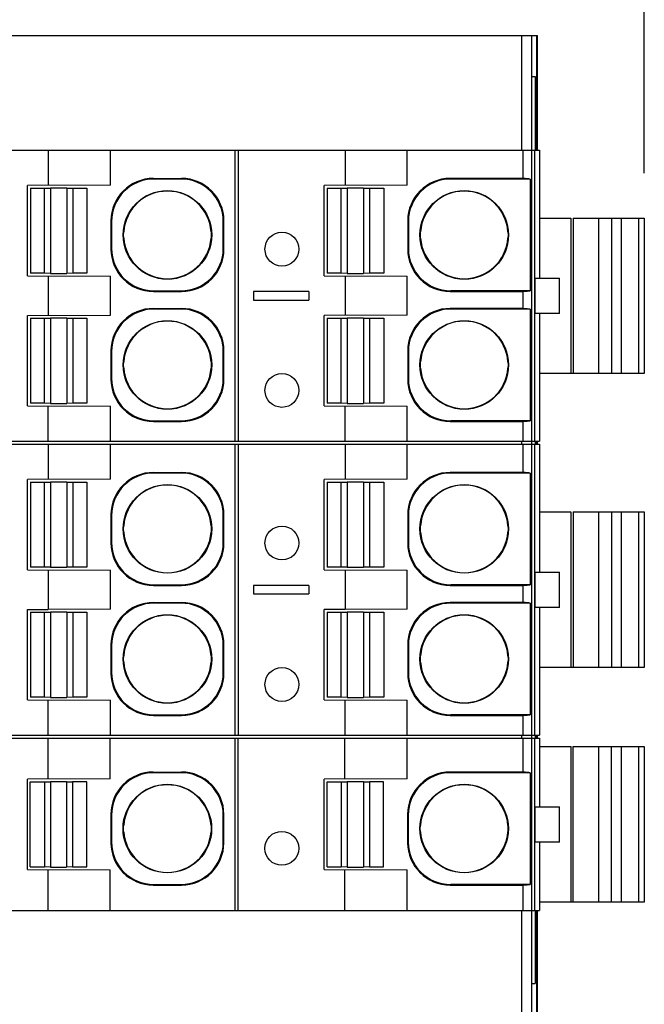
# Model space of a CAD drawing. Header units: inches. Extents: x 0 to 22, y 0 to 17.
# Tile 22 of 24: x 13.5 to 14.4, y 12 to 13.4. Entities that reach past the tile are written whole.
import ezdxf

# ---------------------------------------------------------------- set-up
doc = ezdxf.new("R2010")
doc.units = ezdxf.units.IN
doc.header["$LTSCALE"] = 1.21
doc.header["$MEASUREMENT"] = 0
doc.layers.get('0').update_dxf_attribs({"linetype": 'CONTINUOUS'})
doc.layers.add('DIMENSIONS', color=7, linetype='CONTINUOUS')
doc.styles.get("Standard").update_dxf_attribs({"font": 'txt', "width": 0.8})
doc.dimstyles.new('DIMSTYLE_1', dxfattribs={"dimtxt": 0.125, "dimasz": 0.18, "dimexe": 0.125, "dimexo": 0.0625, "dimgap": 0.0625, "dimtad": 0, "dimtih": 1, "dimtoh": 1, "dimdsep": 46, "dimtxsty": 'STANDARD', "dimblk": '_FILLED', "dimblk1": '_FILLED', "dimblk2": '_FILLED', "dimcen": 0.09, "dimadec": 0, "dimazin": 0, "dimtp": 0.01, "dimtm": 0.01, "dimtfac": 1, "dimtofl": 0, "dimtmove": 0, "dimatfit": 3, "dimldrblk": '_FILLED', "dimfxl": 1, "dimtolj": 1, "dimarcsym": 0})

# ---------------------------------------------------------------- blocks, each defined once
blk = doc.blocks.new('_FILLED')
at = {"color": 0, "linetype": 'BYBLOCK'}
blk.add_solid([(0, 0), (-1, 0.1736), (-1, -0.1736)], dxfattribs=at)
blk = doc.blocks.new('*D3')
at = {"layer": 'DIMENSIONS', "color": 2, "linetype": 'CONTINUOUS'}
for p, q in [((9.4398, 13.4388), (9.4398, 14.2513)), ((14.4073, 13.1848), (14.4073, 14.2513)), ((9.4398, 14.1263), (11.1486, 14.1263)), ((14.4073, 14.1263), (12.6986, 14.1263))]:
    blk.add_line(p, q, dxfattribs=at)
at = {"layer": 'DIMENSIONS', "color": 2, "linetype": 'CONTINUOUS', "xscale": 0.18, "yscale": 0.18, "zscale": 0.18}
for p, rotation in [((9.4398, 14.1263), 180), ((14.4073, 14.1263), 359.999999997)]:
    blk.add_blockref('_FILLED', p, dxfattribs=dict(at, rotation=rotation))
at = {"layer": 'DIMENSIONS', "color": 2, "linetype": 'CONTINUOUS', "insert": (11.9236, 14.1888), "char_height": 0.125, "width": 1.425, "attachment_point": 2, "line_spacing_factor": 0.9}
blk.add_mtext('126.17{\\Ftxt.shx;\\W1.000000;\\H0.125000; }[4.967]', dxfattribs=at)

msp = doc.modelspace()

# ---------------------------------------------------------------- linework, layer by layer
at = {"color": 7, "linetype": 'CONTINUOUS'}
for p, q in [((9.4398, 13.3763), (14.2587, 13.3763)), ((14.2367, 13.2168), (14.2367, 13.3763)), ((14.2508, 11.9983), (14.2508, 13.3763)), ((14.2572, 13.3763), (14.2572, 13.2168)), ((14.2587, 13.2168), (14.2587, 13.3763)), ((14.2508, 13.3196), (14.2553, 13.3194)), ((14.2553, 13.3194), (14.2553, 13.2168)), ((12.0266, 13.2168), (14.2614, 13.2168)), ((13.5771, 13.2168), (13.5771, 13.1676)), ((13.6636, 13.1679), (13.6636, 13.2168)), ((13.8376, 12.8113), (13.8376, 13.2168)), ((13.8415, 13.2168), (13.8415, 12.8113)), ((13.9905, 13.2168), (13.9905, 13.1676)), ((14.077, 13.1679), (14.077, 13.2168)), ((14.2383, 13.2168), (14.2383, 13.1774)), ((14.255, 12.8113), (14.255, 13.2168)), ((14.2614, 13.2168), (14.2614, 13.0387)), ((13.6636, 13.1679), (13.5482, 13.1676)), ((13.5482, 13.0416), (13.5482, 13.1676)), ((13.7235, 13.1774), (13.7627, 13.1774)), ((13.7235, 13.1774), (13.7244, 13.1765)), ((13.7618, 13.1765), (13.7244, 13.1765)), ((13.7627, 13.1774), (13.7618, 13.1765)), ((14.077, 13.1679), (13.9616, 13.1676)), ((13.9616, 13.0416), (13.9616, 13.1676)), ((14.2383, 13.1774), (14.1369, 13.1774)), ((14.1378, 13.1765), (14.1369, 13.1774)), ((14.2483, 13.1765), (14.1378, 13.1765)), ((14.2483, 13.1765), (14.2483, 13.0209)), ((13.5522, 13.1637), (13.5719, 13.1637)), ((13.5522, 13.1637), (13.5522, 13.0456)), ((13.5719, 13.1637), (13.5802, 13.164)), ((13.5719, 13.0456), (13.5719, 13.1637)), ((13.6029, 13.164), (13.5802, 13.164)), ((13.5802, 13.164), (13.5802, 13.0452)), ((13.6029, 13.164), (13.6112, 13.1637)), ((13.6029, 13.164), (13.6029, 13.0452)), ((13.6112, 13.1637), (13.6309, 13.1637)), ((13.6112, 13.1637), (13.6112, 13.0456)), ((13.6309, 13.1637), (13.6309, 13.0456)), ((13.9656, 13.1637), (13.9852, 13.1637)), ((13.9656, 13.1637), (13.9656, 13.0456)), ((13.9852, 13.1637), (13.9936, 13.164)), ((13.9852, 13.0456), (13.9852, 13.1637)), ((14.0162, 13.164), (13.9936, 13.164)), ((13.9936, 13.164), (13.9936, 13.0452)), ((14.0162, 13.164), (14.0246, 13.1637)), ((14.0162, 13.164), (14.0162, 13.0452)), ((14.0246, 13.1637), (14.0443, 13.1637)), ((14.0246, 13.1637), (14.0246, 13.0456)), ((14.0443, 13.1637), (14.0443, 13.0456)), ((13.6645, 13.1183), (13.6645, 13.0791)), ((13.6645, 13.1183), (13.6654, 13.1174)), ((13.6654, 13.1174), (13.6654, 13.08)), ((13.8218, 13.1183), (13.8209, 13.1174)), ((13.8209, 13.08), (13.8209, 13.1174)), ((13.8218, 13.0791), (13.8218, 13.1183)), ((14.0787, 13.1174), (14.0779, 13.1183)), ((14.0779, 13.1183), (14.0779, 13.0791)), ((14.0787, 13.1174), (14.0787, 13.08)), ((14.2614, 13.1223), (14.3049, 13.1223)), ((14.3049, 13.1223), (14.3049, 12.9058)), ((14.308, 13.1223), (14.4073, 13.1223)), ((14.308, 13.1223), (14.308, 12.9058)), ((14.3441, 12.9058), (14.3441, 13.1223)), ((14.3619, 12.9058), (14.3619, 13.1223)), ((14.375, 13.1223), (14.375, 12.9058)), ((14.3999, 12.9058), (14.3999, 13.1223)), ((14.4073, 13.1223), (14.4073, 12.9058)), ((13.6821, 13.0987), (13.6822, 13.103)), ((13.6822, 13.0944), (13.6821, 13.0987)), ((13.804, 13.103), (13.8041, 13.0987)), ((13.8041, 13.0987), (13.804, 13.0944)), ((14.0955, 13.0987), (14.0956, 13.103)), ((14.0956, 13.0944), (14.0955, 13.0987)), ((14.2174, 13.103), (14.2175, 13.0987)), ((14.2175, 13.0987), (14.2174, 13.0944)), ((13.6645, 13.0791), (13.6654, 13.08)), ((13.8218, 13.0791), (13.8209, 13.08)), ((14.0779, 13.0791), (14.0787, 13.08)), ((13.5482, 13.0416), (13.6636, 13.0413)), ((13.5719, 13.0456), (13.5522, 13.0456)), ((13.5802, 13.0452), (13.5719, 13.0456)), ((13.5771, 13.0416), (13.5771, 12.9865)), ((13.5802, 13.0452), (13.6029, 13.0452)), ((13.6112, 13.0456), (13.6029, 13.0452)), ((13.6309, 13.0456), (13.6112, 13.0456)), ((13.6636, 12.9868), (13.6636, 13.0413)), ((13.9616, 13.0416), (14.077, 13.0413)), ((13.9852, 13.0456), (13.9656, 13.0456)), ((13.9936, 13.0452), (13.9852, 13.0456)), ((13.9905, 13.0416), (13.9905, 12.9865)), ((13.9936, 13.0452), (14.0162, 13.0452)), ((14.0246, 13.0456), (14.0162, 13.0452)), ((14.0443, 13.0456), (14.0246, 13.0456)), ((14.077, 12.9868), (14.077, 13.0413)), ((14.2554, 13.0387), (14.2894, 13.0387)), ((14.2554, 12.9894), (14.2554, 13.0387)), ((14.2894, 12.9894), (14.2894, 13.0387)), ((13.7235, 13.0201), (13.7244, 13.0209)), ((13.7235, 13.0201), (13.7627, 13.0201)), ((13.7244, 13.0209), (13.7618, 13.0209)), ((13.7627, 13.0201), (13.7618, 13.0209)), ((13.94, 13.02), (13.8632, 13.02)), ((13.8632, 13.02), (13.8632, 13.0081)), ((13.94, 13.02), (13.94, 13.0081)), ((14.1369, 13.0201), (14.1378, 13.0209)), ((14.1369, 13.0201), (14.2383, 13.0201)), ((14.2483, 13.0209), (14.1378, 13.0209)), ((14.2383, 13.0201), (14.2383, 12.9962)), ((13.8632, 13.0081), (13.94, 13.0081)), ((13.5482, 12.9865), (13.6636, 12.9868)), ((13.5482, 12.8605), (13.5482, 12.9865)), ((13.7235, 12.9962), (13.7627, 12.9962)), ((13.7235, 12.9962), (13.7244, 12.9954)), ((13.7618, 12.9954), (13.7244, 12.9954)), ((13.7627, 12.9962), (13.7618, 12.9954)), ((14.077, 12.9868), (13.9616, 12.9865)), ((13.9616, 12.8605), (13.9616, 12.9865)), ((14.2383, 12.9962), (14.1369, 12.9962)), ((14.1369, 12.9962), (14.1378, 12.9954)), ((14.2483, 12.9954), (14.1378, 12.9954)), ((14.2483, 12.9954), (14.2483, 12.8398)), ((14.2894, 12.9894), (14.2554, 12.9894)), ((14.2614, 12.9894), (14.2614, 12.8113)), ((13.5522, 12.9826), (13.5719, 12.9826)), ((13.5522, 12.9826), (13.5522, 12.8644)), ((13.5719, 12.9826), (13.5802, 12.9829)), ((13.5719, 12.8644), (13.5719, 12.9826)), ((13.6029, 12.9829), (13.5802, 12.9829)), ((13.5802, 12.9829), (13.5802, 12.8641)), ((13.6029, 12.9829), (13.6112, 12.9826)), ((13.6029, 12.9829), (13.6029, 12.8641)), ((13.6112, 12.9826), (13.6309, 12.9826)), ((13.6112, 12.9826), (13.6112, 12.8644)), ((13.6309, 12.9826), (13.6309, 12.8644)), ((13.9656, 12.9826), (13.9852, 12.9826)), ((13.9656, 12.9826), (13.9656, 12.8644)), ((13.9852, 12.9826), (13.9936, 12.9829)), ((13.9852, 12.8644), (13.9852, 12.9826)), ((14.0162, 12.9829), (13.9936, 12.9829)), ((13.9936, 12.9829), (13.9936, 12.8641)), ((14.0162, 12.9829), (14.0246, 12.9826)), ((14.0162, 12.9829), (14.0162, 12.8641)), ((14.0246, 12.9826), (14.0443, 12.9826)), ((14.0246, 12.9826), (14.0246, 12.8644)), ((14.0443, 12.9826), (14.0443, 12.8644)), ((13.6645, 12.9372), (13.6654, 12.9363)), ((13.6645, 12.9372), (13.6645, 12.898)), ((13.6654, 12.9363), (13.6654, 12.8989)), ((13.8218, 12.9372), (13.8209, 12.9363)), ((13.8209, 12.8989), (13.8209, 12.9363)), ((13.8218, 12.898), (13.8218, 12.9372)), ((14.0779, 12.9372), (14.0787, 12.9363)), ((14.0779, 12.9372), (14.0779, 12.898)), ((14.0787, 12.9363), (14.0787, 12.8989)), ((13.6821, 12.9176), (13.6822, 12.9219)), ((13.804, 12.9219), (13.8041, 12.9176)), ((14.0955, 12.9176), (14.0956, 12.9219)), ((14.2174, 12.9219), (14.2175, 12.9176)), ((13.6822, 12.9133), (13.6821, 12.9176)), ((13.8041, 12.9176), (13.804, 12.9133)), ((14.0956, 12.9133), (14.0955, 12.9176)), ((14.2175, 12.9176), (14.2174, 12.9133)), ((14.3076, 12.9058), (14.2614, 12.9058)), ((14.4073, 12.9058), (14.308, 12.9058)), ((13.6645, 12.898), (13.6654, 12.8989)), ((13.8218, 12.898), (13.8209, 12.8989)), ((14.0779, 12.898), (14.0787, 12.8989)), ((13.5719, 12.8644), (13.5522, 12.8644)), ((13.5802, 12.8641), (13.5719, 12.8644)), ((13.5802, 12.8641), (13.6029, 12.8641)), ((13.6112, 12.8644), (13.6029, 12.8641)), ((13.6309, 12.8644), (13.6112, 12.8644)), ((13.9852, 12.8644), (13.9656, 12.8644)), ((13.9936, 12.8641), (13.9852, 12.8644)), ((13.9936, 12.8641), (14.0162, 12.8641)), ((14.0246, 12.8644), (14.0162, 12.8641)), ((14.0443, 12.8644), (14.0246, 12.8644)), ((13.5482, 12.8605), (13.6636, 12.8602)), ((13.5771, 12.8113), (13.5771, 12.8605)), ((13.6636, 12.8113), (13.6636, 12.8602)), ((13.9616, 12.8605), (14.077, 12.8602)), ((13.9905, 12.8113), (13.9905, 12.8605)), ((14.077, 12.8113), (14.077, 12.8602)), ((13.7235, 12.8389), (13.7244, 12.8398)), ((13.7235, 12.8389), (13.7627, 12.8389)), ((13.7244, 12.8398), (13.7618, 12.8398)), ((13.7627, 12.8389), (13.7618, 12.8398)), ((14.1369, 12.8389), (14.1378, 12.8398)), ((14.1369, 12.8389), (14.2383, 12.8389)), ((14.2483, 12.8398), (14.1378, 12.8398)), ((14.2383, 12.8389), (14.2383, 12.8113)), ((12.0266, 12.8113), (14.2614, 12.8113)), ((14.2367, 12.8074), (14.2367, 12.8113)), ((14.2553, 12.8113), (14.2553, 12.8074)), ((14.2572, 12.8113), (14.2572, 12.8074)), ((14.2587, 12.8074), (14.2587, 12.8113)), ((12.103, 12.8074), (14.2614, 12.8074)), ((13.5771, 12.8074), (13.5771, 12.7581)), ((13.6636, 12.7584), (13.6636, 12.8074)), ((13.8376, 12.4019), (13.8376, 12.8074)), ((13.8415, 12.8074), (13.8415, 12.4019)), ((13.9905, 12.8074), (13.9905, 12.7581)), ((14.077, 12.7584), (14.077, 12.8074)), ((14.2383, 12.8074), (14.2383, 12.7679)), ((14.255, 12.4019), (14.255, 12.8074)), ((14.2614, 12.8074), (14.2614, 12.6292)), ((13.7235, 12.7679), (13.7627, 12.7679)), ((13.7235, 12.7679), (13.7244, 12.767)), ((13.7627, 12.7679), (13.7618, 12.767)), ((14.2383, 12.7679), (14.1369, 12.7679)), ((14.1378, 12.767), (14.1369, 12.7679)), ((13.6636, 12.7584), (13.5482, 12.7581)), ((13.5482, 12.6322), (13.5482, 12.7581)), ((13.5522, 12.7542), (13.5719, 12.7542)), ((13.5522, 12.7542), (13.5522, 12.6361)), ((13.5719, 12.7542), (13.5802, 12.7546)), ((13.5719, 12.6361), (13.5719, 12.7542)), ((13.6029, 12.7546), (13.5802, 12.7546)), ((13.5802, 12.7546), (13.5802, 12.6358)), ((13.6029, 12.7546), (13.6112, 12.7542)), ((13.6029, 12.7546), (13.6029, 12.6358)), ((13.6112, 12.7542), (13.6309, 12.7542)), ((13.6112, 12.7542), (13.6112, 12.6361)), ((13.6309, 12.7542), (13.6309, 12.6361)), ((13.7618, 12.767), (13.7244, 12.767)), ((14.077, 12.7584), (13.9616, 12.7581)), ((13.9616, 12.6322), (13.9616, 12.7581)), ((13.9656, 12.7542), (13.9852, 12.7542)), ((13.9656, 12.7542), (13.9656, 12.6361)), ((13.9852, 12.7542), (13.9936, 12.7546)), ((13.9852, 12.6361), (13.9852, 12.7542)), ((14.0162, 12.7546), (13.9936, 12.7546)), ((13.9936, 12.7546), (13.9936, 12.6358)), ((14.0162, 12.7546), (14.0246, 12.7542)), ((14.0162, 12.7546), (14.0162, 12.6358)), ((14.0246, 12.7542), (14.0443, 12.7542)), ((14.0246, 12.7542), (14.0246, 12.6361)), ((14.0443, 12.7542), (14.0443, 12.6361)), ((14.2483, 12.767), (14.1378, 12.767)), ((14.2483, 12.767), (14.2483, 12.6115)), ((14.2614, 12.7129), (14.3049, 12.7129)), ((14.3049, 12.7129), (14.3049, 12.4963)), ((14.308, 12.7129), (14.4073, 12.7129)), ((14.308, 12.7129), (14.308, 12.4963)), ((14.3441, 12.4963), (14.3441, 12.7129)), ((14.3619, 12.4963), (14.3619, 12.7129)), ((14.375, 12.7129), (14.375, 12.4963)), ((14.3999, 12.4963), (14.3999, 12.7129)), ((14.4073, 12.7129), (14.4073, 12.4963)), ((13.6645, 12.7088), (13.6654, 12.708)), ((13.6645, 12.7088), (13.6645, 12.6697)), ((13.6654, 12.708), (13.6654, 12.6705)), ((13.8218, 12.7088), (13.8209, 12.708)), ((13.8209, 12.6705), (13.8209, 12.708)), ((13.8218, 12.6697), (13.8218, 12.7088)), ((14.0787, 12.708), (14.0779, 12.7088)), ((14.0779, 12.7088), (14.0779, 12.6697)), ((14.0787, 12.708), (14.0787, 12.6705)), ((13.6821, 12.6893), (13.6822, 12.6936)), ((13.6822, 12.6849), (13.6821, 12.6893)), ((13.804, 12.6936), (13.8041, 12.6893)), ((13.8041, 12.6893), (13.804, 12.6849)), ((14.0955, 12.6893), (14.0956, 12.6936)), ((14.0956, 12.6849), (14.0955, 12.6893)), ((14.2174, 12.6936), (14.2175, 12.6893)), ((14.2175, 12.6893), (14.2174, 12.6849)), ((13.6645, 12.6697), (13.6654, 12.6705)), ((13.8218, 12.6697), (13.8209, 12.6705)), ((14.0779, 12.6697), (14.0787, 12.6705)), ((13.5482, 12.6322), (13.6636, 12.6319)), ((13.5719, 12.6361), (13.5522, 12.6361)), ((13.5802, 12.6358), (13.5719, 12.6361)), ((13.5771, 12.6322), (13.5771, 12.577)), ((13.5802, 12.6358), (13.6029, 12.6358)), ((13.6112, 12.6361), (13.6029, 12.6358)), ((13.6309, 12.6361), (13.6112, 12.6361)), ((13.6636, 12.5773), (13.6636, 12.6319)), ((13.9616, 12.6322), (14.077, 12.6319)), ((13.9852, 12.6361), (13.9656, 12.6361)), ((13.9936, 12.6358), (13.9852, 12.6361)), ((13.9905, 12.6322), (13.9905, 12.577)), ((13.9936, 12.6358), (14.0162, 12.6358)), ((14.0246, 12.6361), (14.0162, 12.6358)), ((14.0443, 12.6361), (14.0246, 12.6361)), ((14.077, 12.5773), (14.077, 12.6319)), ((14.2554, 12.6292), (14.2894, 12.6292)), ((14.2554, 12.58), (14.2554, 12.6292)), ((14.2894, 12.58), (14.2894, 12.6292)), ((13.7235, 12.6106), (13.7244, 12.6115)), ((13.7235, 12.6106), (13.7627, 12.6106)), ((13.7244, 12.6115), (13.7618, 12.6115)), ((13.7627, 12.6106), (13.7618, 12.6115)), ((13.94, 12.6105), (13.8632, 12.6105)), ((13.8632, 12.6105), (13.8632, 12.5987)), ((13.94, 12.6105), (13.94, 12.5987)), ((14.1369, 12.6106), (14.1378, 12.6115)), ((14.1369, 12.6106), (14.2383, 12.6106)), ((14.2483, 12.6115), (14.1378, 12.6115)), ((14.2383, 12.6106), (14.2383, 12.5868)), ((13.8632, 12.5987), (13.94, 12.5987)), ((13.5482, 12.577), (13.5771, 12.577)), ((13.5482, 12.4511), (13.5482, 12.577)), ((13.6636, 12.5773), (13.5771, 12.577)), ((13.7235, 12.5868), (13.7627, 12.5868)), ((13.7235, 12.5868), (13.7244, 12.5859)), ((13.7618, 12.5859), (13.7244, 12.5859)), ((13.7627, 12.5868), (13.7618, 12.5859)), ((13.9905, 12.577), (13.9616, 12.577)), ((13.9616, 12.4511), (13.9616, 12.577)), ((14.077, 12.5773), (13.9905, 12.577)), ((14.2383, 12.5868), (14.1369, 12.5868)), ((14.1369, 12.5868), (14.1378, 12.5859)), ((14.2483, 12.5859), (14.1378, 12.5859)), ((14.2483, 12.5859), (14.2483, 12.4304)), ((14.2894, 12.58), (14.2554, 12.58)), ((14.2614, 12.58), (14.2614, 12.4019)), ((13.5522, 12.5731), (13.5719, 12.5731)), ((13.5522, 12.5731), (13.5522, 12.455)), ((13.5719, 12.5731), (13.5802, 12.5735)), ((13.5719, 12.455), (13.5719, 12.5731)), ((13.6029, 12.5735), (13.5802, 12.5735)), ((13.5802, 12.5735), (13.5802, 12.4547)), ((13.6029, 12.5735), (13.6112, 12.5731)), ((13.6029, 12.5735), (13.6029, 12.4547)), ((13.6112, 12.5731), (13.6309, 12.5731)), ((13.6112, 12.5731), (13.6112, 12.455)), ((13.6309, 12.5731), (13.6309, 12.455)), ((13.9656, 12.5731), (13.9852, 12.5731)), ((13.9656, 12.5731), (13.9656, 12.455)), ((13.9852, 12.5731), (13.9936, 12.5735)), ((13.9852, 12.455), (13.9852, 12.5731)), ((14.0162, 12.5735), (13.9936, 12.5735)), ((13.9936, 12.5735), (13.9936, 12.4547)), ((14.0162, 12.5735), (14.0246, 12.5731)), ((14.0162, 12.5735), (14.0162, 12.4547)), ((14.0246, 12.5731), (14.0443, 12.5731)), ((14.0246, 12.5731), (14.0246, 12.455)), ((14.0443, 12.5731), (14.0443, 12.455)), ((13.6645, 12.5277), (13.6654, 12.5269)), ((13.6645, 12.5277), (13.6645, 12.4886)), ((13.6654, 12.5269), (13.6654, 12.4894)), ((13.8218, 12.5277), (13.8209, 12.5269)), ((13.8209, 12.4894), (13.8209, 12.5269)), ((13.8218, 12.4886), (13.8218, 12.5277)), ((14.0779, 12.5277), (14.0787, 12.5269)), ((14.0779, 12.5277), (14.0779, 12.4886)), ((14.0787, 12.5269), (14.0787, 12.4894)), ((13.6821, 12.5081), (13.6822, 12.5125)), ((13.6822, 12.5038), (13.6821, 12.5081)), ((13.804, 12.5125), (13.8041, 12.5081)), ((13.8041, 12.5081), (13.804, 12.5038)), ((14.0955, 12.5081), (14.0956, 12.5125)), ((14.0956, 12.5038), (14.0955, 12.5081)), ((14.2174, 12.5125), (14.2175, 12.5081)), ((14.2175, 12.5081), (14.2174, 12.5038)), ((14.3076, 12.4963), (14.2614, 12.4963)), ((14.4073, 12.4963), (14.308, 12.4963)), ((13.6645, 12.4886), (13.6654, 12.4894)), ((13.8218, 12.4886), (13.8209, 12.4894)), ((14.0779, 12.4886), (14.0787, 12.4894)), ((13.5719, 12.455), (13.5522, 12.455)), ((13.5802, 12.4547), (13.5719, 12.455)), ((13.5802, 12.4547), (13.6029, 12.4547)), ((13.6112, 12.455), (13.6029, 12.4547)), ((13.6309, 12.455), (13.6112, 12.455)), ((13.9852, 12.455), (13.9656, 12.455)), ((13.9936, 12.4547), (13.9852, 12.455)), ((13.9936, 12.4547), (14.0162, 12.4547)), ((14.0246, 12.455), (14.0162, 12.4547)), ((14.0443, 12.455), (14.0246, 12.455)), ((13.5482, 12.4511), (13.6636, 12.4508)), ((13.5771, 12.4019), (13.5771, 12.4511)), ((13.6636, 12.4019), (13.6636, 12.4508)), ((13.9616, 12.4511), (14.077, 12.4508)), ((13.9905, 12.4019), (13.9905, 12.4511)), ((14.077, 12.4019), (14.077, 12.4508)), ((13.7235, 12.4295), (13.7244, 12.4304)), ((13.7235, 12.4295), (13.7627, 12.4295)), ((13.7244, 12.4304), (13.7618, 12.4304)), ((13.7627, 12.4295), (13.7618, 12.4304)), ((14.1369, 12.4295), (14.1378, 12.4304)), ((14.1369, 12.4295), (14.2383, 12.4295)), ((14.2483, 12.4304), (14.1378, 12.4304)), ((14.2383, 12.4295), (14.2383, 12.4019)), ((12.0266, 12.4019), (14.2614, 12.4019)), ((12.0767, 12.3979), (14.2612, 12.3979)), ((13.5769, 12.3408), (13.5769, 12.3979)), ((13.6635, 12.3411), (13.6635, 12.3979)), ((13.8375, 12.1578), (13.8375, 12.3979)), ((13.8413, 12.3979), (13.8413, 12.1578)), ((13.9903, 12.3408), (13.9903, 12.3979)), ((14.0769, 12.3411), (14.0769, 12.3979)), ((14.2367, 12.3979), (14.2367, 12.4019)), ((14.2382, 12.3979), (14.2382, 12.3506)), ((14.2548, 12.1578), (14.2548, 12.3979)), ((14.2553, 12.4019), (14.2553, 12.3979)), ((14.2572, 12.4019), (14.2572, 12.3979)), ((14.2587, 12.3979), (14.2587, 12.4019)), ((14.2612, 12.3979), (14.2612, 12.3024)), ((14.2612, 12.3861), (14.3048, 12.3861)), ((14.3048, 12.3861), (14.3048, 12.1696)), ((14.3078, 12.3861), (14.4072, 12.3861)), ((14.3078, 12.3861), (14.3078, 12.1696)), ((14.344, 12.1696), (14.344, 12.3861)), ((14.3618, 12.1696), (14.3618, 12.3861)), ((14.3749, 12.3861), (14.3749, 12.1696)), ((14.3997, 12.1696), (14.3997, 12.3861)), ((14.4072, 12.3861), (14.4072, 12.1696)), ((13.7234, 12.3506), (13.7626, 12.3506)), ((13.7234, 12.3506), (13.7243, 12.3497)), ((13.7617, 12.3497), (13.7243, 12.3497)), ((13.7626, 12.3506), (13.7617, 12.3497)), ((14.2382, 12.3506), (14.1368, 12.3506)), ((14.1377, 12.3497), (14.1368, 12.3506)), ((14.2482, 12.3497), (14.1377, 12.3497)), ((14.2482, 12.3497), (14.2482, 12.1942)), ((13.6635, 12.3411), (13.5481, 12.3408)), ((13.5481, 12.2148), (13.5481, 12.3408)), ((13.552, 12.3369), (13.5717, 12.3369)), ((13.552, 12.2188), (13.552, 12.3369)), ((13.5717, 12.3369), (13.5801, 12.3372)), ((13.5717, 12.3369), (13.5717, 12.2188)), ((13.6027, 12.3372), (13.5801, 12.3372)), ((13.5801, 12.3372), (13.5801, 12.2184)), ((13.6027, 12.3372), (13.6111, 12.3369)), ((13.6027, 12.3372), (13.6027, 12.2184)), ((13.6308, 12.3369), (13.6111, 12.3369)), ((13.6111, 12.3369), (13.6111, 12.2188)), ((13.6308, 12.2188), (13.6308, 12.3369)), ((14.0769, 12.3411), (13.9615, 12.3408)), ((13.9615, 12.2148), (13.9615, 12.3408)), ((13.9654, 12.3369), (13.9851, 12.3369)), ((13.9654, 12.2188), (13.9654, 12.3369)), ((13.9851, 12.3369), (13.9935, 12.3372)), ((13.9851, 12.3369), (13.9851, 12.2188)), ((14.0161, 12.3372), (13.9935, 12.3372)), ((13.9935, 12.3372), (13.9935, 12.2184)), ((14.0161, 12.3372), (14.0245, 12.3369)), ((14.0161, 12.3372), (14.0161, 12.2184)), ((14.0442, 12.3369), (14.0245, 12.3369)), ((14.0245, 12.3369), (14.0245, 12.2188)), ((14.0442, 12.2188), (14.0442, 12.3369)), ((14.2553, 12.3024), (14.2892, 12.3024)), ((14.2553, 12.2532), (14.2553, 12.3024)), ((14.2892, 12.2532), (14.2892, 12.3024)), ((13.6643, 12.2915), (13.6652, 12.2906)), ((13.6643, 12.2915), (13.6643, 12.2523)), ((13.6652, 12.2906), (13.6652, 12.2532)), ((13.8216, 12.2915), (13.8207, 12.2906)), ((13.8207, 12.2532), (13.8207, 12.2906)), ((13.8216, 12.2523), (13.8216, 12.2915)), ((14.0786, 12.2906), (14.0777, 12.2915)), ((14.0777, 12.2915), (14.0777, 12.2523)), ((14.0786, 12.2906), (14.0786, 12.2532)), ((13.6819, 12.2719), (13.6821, 12.2763)), ((13.8038, 12.2763), (13.804, 12.2719)), ((14.0953, 12.2719), (14.0955, 12.2763)), ((14.2172, 12.2763), (14.2174, 12.2719)), ((13.6821, 12.2676), (13.6819, 12.2719)), ((13.804, 12.2719), (13.8038, 12.2676)), ((14.0955, 12.2676), (14.0953, 12.2719)), ((14.2174, 12.2719), (14.2172, 12.2676)), ((13.6643, 12.2523), (13.6652, 12.2532)), ((13.8216, 12.2523), (13.8207, 12.2532)), ((14.0777, 12.2523), (14.0786, 12.2532)), ((14.2892, 12.2532), (14.2553, 12.2532)), ((14.2612, 12.2532), (14.2612, 12.1578)), ((13.552, 12.2188), (13.5717, 12.2188)), ((13.5801, 12.2184), (13.5717, 12.2188)), ((13.6111, 12.2188), (13.6027, 12.2184)), ((13.6111, 12.2188), (13.6308, 12.2188)), ((13.9654, 12.2188), (13.9851, 12.2188)), ((13.9935, 12.2184), (13.9851, 12.2188)), ((14.0245, 12.2188), (14.0161, 12.2184)), ((14.0245, 12.2188), (14.0442, 12.2188)), ((13.5481, 12.2148), (13.6635, 12.2146)), ((13.5769, 12.1578), (13.5769, 12.2148)), ((13.5801, 12.2184), (13.6027, 12.2184)), ((13.6635, 12.1578), (13.6635, 12.2146)), ((13.9615, 12.2148), (14.0769, 12.2146)), ((13.9903, 12.1578), (13.9903, 12.2148)), ((13.9935, 12.2184), (14.0161, 12.2184)), ((14.0769, 12.1578), (14.0769, 12.2146)), ((13.7234, 12.1933), (13.7243, 12.1942)), ((13.7234, 12.1933), (13.7626, 12.1933)), ((13.7243, 12.1942), (13.7617, 12.1942)), ((13.7626, 12.1933), (13.7617, 12.1942)), ((14.1368, 12.1933), (14.1377, 12.1942)), ((14.1368, 12.1933), (14.2382, 12.1933)), ((14.2482, 12.1942), (14.1377, 12.1942)), ((14.2382, 12.1933), (14.2382, 12.1578)), ((14.3075, 12.1696), (14.2612, 12.1696)), ((14.4072, 12.1696), (14.3078, 12.1696)), ((12.0264, 12.1578), (14.2612, 12.1578)), ((14.2367, 11.9983), (14.2367, 12.1578)), ((14.2553, 12.1578), (14.2553, 12.0562)), ((14.2572, 12.1578), (14.2572, 11.9983)), ((14.2587, 11.9983), (14.2587, 12.1578)), ((14.2508, 12.056), (14.2553, 12.0562))]:
    msp.add_line(p, q, dxfattribs=at)
for centre, radius in [((13.7431, 13.0987), 0.0617), ((14.1565, 13.0987), 0.0617), ((13.9026, 13.079), 0.0236), ((13.7431, 12.9176), 0.0617), ((14.1565, 12.9176), 0.0617), ((13.9026, 12.8822), 0.0236), ((13.7431, 12.6893), 0.0617), ((14.1565, 12.6893), 0.0617), ((13.9026, 12.6696), 0.0236), ((13.7431, 12.5081), 0.0617), ((14.1565, 12.5081), 0.0617), ((13.9026, 12.4727), 0.0236), ((13.743, 12.2719), 0.0617), ((14.1564, 12.2719), 0.0617), ((13.9024, 12.2444), 0.0236)]:
    msp.add_circle(centre, radius, dxfattribs=at)
for centre, start, end in [((13.7431, 13.0987), 4.0694, 175.9306), ((14.1565, 13.0987), 4.0694, 175.9306), ((13.7431, 13.0987), 184.0694, 355.9306), ((14.1565, 13.0987), 184.0694, 355.9306), ((13.7431, 12.9176), 4.0694, 175.9306), ((14.1565, 12.9176), 4.0694, 175.9306), ((13.7431, 12.9176), 184.0694, 355.9306), ((14.1565, 12.9176), 184.0694, 355.9306), ((13.7431, 12.6893), 4.0694, 175.9306), ((14.1565, 12.6893), 4.0694, 175.9306), ((13.7431, 12.6893), 184.0694, 355.9306), ((14.1565, 12.6893), 184.0694, 355.9306), ((13.7431, 12.5081), 4.0694, 175.9306), ((14.1565, 12.5081), 4.0694, 175.9306), ((13.7431, 12.5081), 184.0694, 355.9306), ((14.1565, 12.5081), 184.0694, 355.9306), ((13.743, 12.2719), 4.0694, 175.9306), ((14.1564, 12.2719), 4.0694, 175.9306), ((13.743, 12.2719), 184.0694, 355.9306), ((14.1564, 12.2719), 184.0694, 355.9306)]:
    msp.add_arc(centre, 0.061, start, end, dxfattribs=at)
for centre, major_axis, ratio, start_param, end_param in [((13.7235, 13.1183), (-0.0418, 0.0418), 0.999924, -0.78536, 0.78536), ((13.7244, 13.1174), (-0.0418, 0.0418), 0.999924, -0.78536, 0.78536), ((13.7618, 13.1174), (0.0418, 0.0418), 0.999924, -0.78536, 0.78536), ((13.7627, 13.1183), (0.0418, 0.0418), 0.999924, -0.78536, 0.78536), ((14.1369, 13.1183), (-0.0418, 0.0418), 0.999924, -0.78536, 0.78536), ((14.1378, 13.1174), (0.0418, -0.0418), 0.999924, 2.356233, 3.926953), ((12.741, 13.1756), (1.5104, 0), 0.008727, 0.063457, 0.131567), ((13.7235, 13.0791), (0.0418, 0.0418), 0.999924, 2.356233, 3.926953), ((13.7244, 13.08), (0.0418, 0.0418), 0.999924, 2.356233, 3.926953), ((13.7618, 13.08), (-0.0418, 0.0418), 0.999924, -3.926953, -2.356233), ((13.7627, 13.0791), (-0.0418, 0.0418), 0.999924, -3.926953, -2.356233), ((14.1369, 13.0791), (0.0418, 0.0418), 0.999924, 2.356233, 3.926953), ((14.1378, 13.08), (0.0418, 0.0418), 0.999924, 2.356233, 3.926953), ((12.741, 13.0218), (1.5104, 0), 0.008727, -0.131567, -0.063457), ((13.7235, 12.9372), (-0.0418, 0.0418), 0.999924, -0.78536, 0.78536), ((13.7244, 12.9363), (-0.0418, 0.0418), 0.999924, -0.78536, 0.78536), ((13.7618, 12.9363), (0.0418, 0.0418), 0.999924, -0.78536, 0.78536), ((13.7627, 12.9372), (0.0418, 0.0418), 0.999924, -0.78536, 0.78536), ((14.1369, 12.9372), (-0.0418, 0.0418), 0.999924, -0.78536, 0.78536), ((14.1378, 12.9363), (0.0418, -0.0418), 0.999924, 2.356233, 3.926953), ((12.741, 12.9945), (1.5104, 0), 0.008727, 0.063457, 0.131567), ((13.7235, 12.898), (0.0418, 0.0418), 0.999924, 2.356233, 3.926953), ((13.7244, 12.8989), (0.0418, 0.0418), 0.999924, 2.356233, 3.926953), ((13.7618, 12.8989), (-0.0418, 0.0418), 0.999924, -3.926953, -2.356233), ((13.7627, 12.898), (-0.0418, 0.0418), 0.999924, -3.926953, -2.356233), ((14.1369, 12.898), (0.0418, 0.0418), 0.999924, 2.356233, 3.926953), ((14.1378, 12.8989), (0.0418, 0.0418), 0.999924, 2.356233, 3.926953), ((12.741, 12.8407), (1.5104, 0), 0.008727, -0.131567, -0.063457), ((13.7235, 12.7088), (-0.0418, 0.0418), 0.999924, -0.78536, 0.78536), ((13.7627, 12.7088), (0.0418, 0.0418), 0.999924, -0.78536, 0.78536), ((14.1369, 12.7088), (-0.0418, 0.0418), 0.999924, -0.78536, 0.78536), ((12.741, 12.7662), (1.5104, 0), 0.008727, 0.063457, 0.131567), ((13.7244, 12.708), (-0.0418, 0.0418), 0.999924, -0.78536, 0.78536), ((13.7618, 12.708), (0.0418, 0.0418), 0.999924, -0.78536, 0.78536), ((14.1378, 12.708), (0.0418, -0.0418), 0.999924, 2.356233, 3.926953), ((13.7235, 12.6697), (0.0418, 0.0418), 0.999924, 2.356233, 3.926953), ((13.7244, 12.6706), (0.0418, 0.0418), 0.999924, 8.639418, 10.210138), ((13.7618, 12.6706), (-0.0418, 0.0418), 0.999924, 2.356233, 3.926953), ((13.7627, 12.6697), (-0.0418, 0.0418), 0.999924, -3.926953, -2.356233), ((14.1369, 12.6697), (0.0418, 0.0418), 0.999924, 2.356233, 3.926953), ((14.1378, 12.6706), (0.0418, 0.0418), 0.999924, 8.639418, 10.210138), ((12.741, 12.6123), (1.5104, 0), 0.008727, -0.131567, -0.063457), ((13.7235, 12.5277), (-0.0418, 0.0418), 0.999924, -0.78536, 0.78536), ((13.7244, 12.5268), (-0.0418, 0.0418), 0.999924, -0.78536, 0.78536), ((13.7618, 12.5268), (0.0418, 0.0418), 0.999924, -0.78536, 0.78536), ((13.7627, 12.5277), (0.0418, 0.0418), 0.999924, -0.78536, 0.78536), ((14.1369, 12.5277), (-0.0418, 0.0418), 0.999924, -0.78536, 0.78536), ((14.1378, 12.5268), (0.0418, -0.0418), 0.999924, 2.356233, 3.926953), ((12.741, 12.5851), (1.5104, 0), 0.008727, 0.063457, 0.131567), ((13.7235, 12.4886), (0.0418, 0.0418), 0.999924, 2.356233, 3.926953), ((13.7244, 12.4895), (0.0418, 0.0418), 0.999924, 8.639418, 10.210138), ((13.7618, 12.4895), (-0.0418, 0.0418), 0.999924, 2.356233, 3.926953), ((13.7627, 12.4886), (-0.0418, 0.0418), 0.999924, -3.926953, -2.356233), ((14.1369, 12.4886), (0.0418, 0.0418), 0.999924, 2.356233, 3.926953), ((14.1378, 12.4895), (0.0418, 0.0418), 0.999924, 8.639418, 10.210138), ((12.741, 12.4312), (1.5104, 0), 0.008727, -0.131567, -0.063457), ((13.7234, 12.2915), (-0.0418, 0.0418), 0.999924, -0.78536, 0.78536), ((13.7243, 12.2906), (-0.0418, 0.0418), 0.999924, -0.78536, 0.78536), ((13.7617, 12.2906), (0.0418, 0.0418), 0.999924, -0.78536, 0.78536), ((13.7626, 12.2915), (0.0418, 0.0418), 0.999924, -0.78536, 0.78536), ((14.1368, 12.2915), (-0.0418, 0.0418), 0.999924, -0.78536, 0.78536), ((14.1377, 12.2906), (0.0418, -0.0418), 0.999924, 2.356233, 3.926953), ((12.7408, 12.3488), (1.5104, 0), 0.008727, 0.063457, 0.131567), ((13.7234, 12.2523), (0.0418, 0.0418), 0.999924, 2.356233, 3.926953), ((13.7243, 12.2532), (0.0418, 0.0418), 0.999924, 8.639418, 10.210138), ((13.7617, 12.2532), (-0.0418, 0.0418), 0.999924, 2.356233, 3.926953), ((13.7626, 12.2523), (-0.0418, 0.0418), 0.999924, -3.926953, -2.356233), ((14.1368, 12.2523), (0.0418, 0.0418), 0.999924, 2.356233, 3.926953), ((14.1377, 12.2532), (0.0418, 0.0418), 0.999924, 8.639418, 10.210138), ((12.7408, 12.195), (1.5104, 0), 0.008727, -0.131567, -0.063457)]:
    msp.add_ellipse(centre, major_axis=major_axis, ratio=ratio, start_param=start_param, end_param=end_param, dxfattribs=at)

# ---------------------------------------------------------------- dimensions: what is measured, and where the dimension line sits
at = {"layer": 'DIMENSIONS', "color": 2, "linetype": 'CONTINUOUS'}
dim = msp.add_linear_dim(base=(14.4073, 14.1263), p1=(9.4398, 13.3763), p2=(14.4073, 13.1223), dimstyle='DIMSTYLE_1', dxfattribs=at)
dim.commit()
dim.dimension.update_dxf_attribs({"geometry": '*D3', "text_midpoint": (11.9236, 14.1263), "dimtype": 160})

doc.saveas('drawing.dxf')
